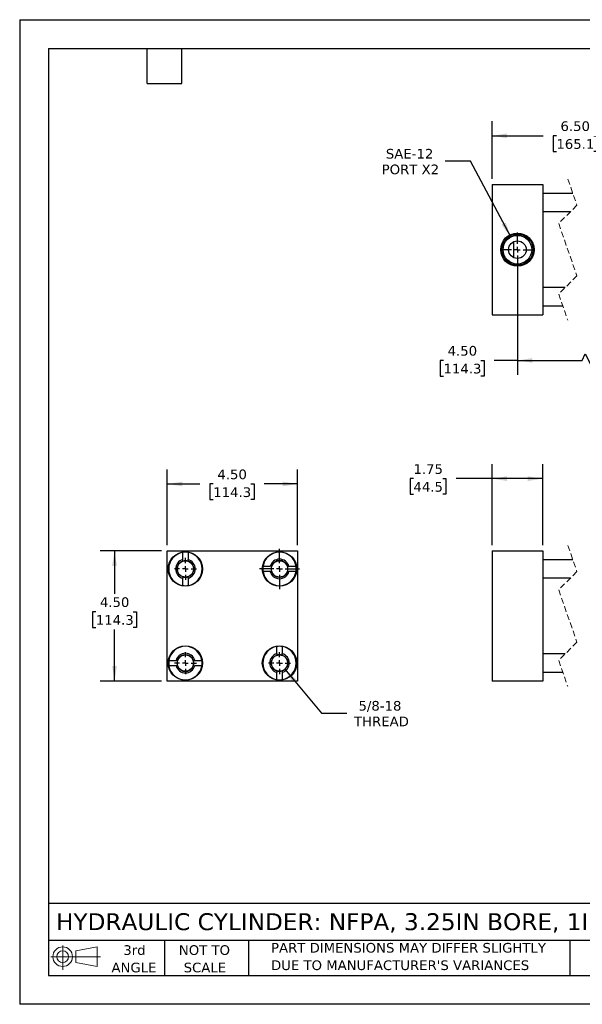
# Model space of a CAD drawing. Header units: inches. Extents: x 0 to 44, y 0 to 34.
# Tile 1 of 3: x 0 to 19.4, y 0 to 34. Entities that reach past the tile are written whole.
import ezdxf

# ---------------------------------------------------------------- set-up
doc = ezdxf.new("R2010")
doc.units = ezdxf.units.IN
doc.header["$LTSCALE"] = 4
doc.header["$MEASUREMENT"] = 0
for name, pattern in [('SLD-Center', [0.75, 0.6, -0.05, 0.05, -0.05]), ('SLD-Dashed', [0.075, 0.05, -0.025]), ('SLD-Solid', [0])]:
    doc.linetypes.add(name, pattern=pattern)
doc.layers.add('CENTER', color=40, linetype='SLD-Center')
doc.layers.add('SLD-DEFPOINTS', color=7, linetype='Continuous')
doc.layers.add('DIMENSIONS', color=140, linetype='SLD-Solid', lineweight=25)
doc.layers.add('TEXT', color=140, linetype='SLD-Solid', lineweight=25)
doc.styles.add('SLDTEXTSTYLE0', font='VERDANA.TTF')
doc.dimstyles.new('SLDDIMSTYLE0', dxfattribs={"dimtxt": 0.339844, "dimasz": 0.52, "dimexe": 0, "dimexo": 0.0625, "dimgap": 0.084961, "dimtad": 0, "dimtih": 1, "dimtoh": 1, "dimrnd": 1e-09, "dimzin": 12, "dimdsep": 46, "dimtxsty": 'SLDTEXTSTYLE0', "dimsah": 1, "dimcen": 0.09, "dimadec": 0, "dimazin": 3, "dimtfac": 1, "dimtofl": 0, "dimtmove": 0, "dimatfit": 3, "dimfxl": 0, "dimfrac": 2, "dimtolj": 1, "dimtzin": 12, "dimarcsym": 0})
doc.dimstyles.new('SLDDIMSTYLE3', dxfattribs={"dimtxt": 0.339844, "dimasz": 0.52, "dimexe": 0, "dimexo": 0.0625, "dimgap": 0.084961, "dimtad": 0, "dimtih": 1, "dimtoh": 1, "dimrnd": 1e-09, "dimzin": 12, "dimdsep": 46, "dimtxsty": 'SLDTEXTSTYLE0', "dimsah": 1, "dimcen": 0, "dimadec": 0, "dimazin": 3, "dimtfac": 1, "dimtofl": 0, "dimtmove": 0, "dimatfit": 3, "dimfxl": 0, "dimfrac": 2, "dimtolj": 1, "dimtzin": 12, "dimarcsym": 0})
doc.dimstyles.new('SLDDIMSTYLE4', dxfattribs={"dimtxt": 0.339844, "dimasz": 0.52, "dimexe": 0, "dimexo": 0.0625, "dimgap": 0.084961, "dimtad": 0, "dimtih": 1, "dimtoh": 1, "dimrnd": 1e-09, "dimzin": 4, "dimdsep": 46, "dimtxsty": 'SLDTEXTSTYLE0', "dimsah": 1, "dimcen": 0.09, "dimadec": 0, "dimazin": 1, "dimtfac": 1, "dimtofl": 0, "dimtmove": 0, "dimatfit": 3, "dimfxl": 0, "dimfrac": 2, "dimtolj": 1, "dimtzin": 12, "dimarcsym": 0})

# ---------------------------------------------------------------- blocks, each defined once
blk = doc.blocks.new('Block11')
at = {"color": 7, "linetype": 'SLD-Solid', "lineweight": 18}
for p, q in [((0.408, 0.836), (0.408, 0)), ((0.863, 0.656), (1.602, 0.792)), ((1.602, 0.792), (1.602, 0.115)), ((0, 0.454), (1.712, 0.454)), ((0.863, 0.251), (0.863, 0.656)), ((0.863, 0.251), (1.602, 0.115))]:
    blk.add_line(p, q, dxfattribs=at)
for radius in [0.339, 0.202]:
    blk.add_circle((0.408, 0.454), radius, dxfattribs=at)
blk = doc.blocks.new('Block12')
at = {"layer": 'SLD-DEFPOINTS'}
blk.add_blockref('Block11', (0, 0), dxfattribs=at)
blk = doc.blocks.new('SW_NOTE_0_3')
at = {"layer": 'TEXT', "color": 0, "char_height": 0.33333, "attachment_point": 1, "style": 'SLDTEXTSTYLE0'}
for s, insert in [('PART DIMENSIONS MAY DIFFER SLIGHTLY ', (0, 0.423)), ("DUE TO MANUFACTURER'S VARIANCES", (0, -0.179))]:
    blk.add_mtext(s, dxfattribs=dict(at, insert=insert))
blk = doc.blocks.new('SW_NOTE_0_4')
at = {"layer": 'TEXT', "color": 0, "char_height": 0.3333, "attachment_point": 2, "style": 'SLDTEXTSTYLE0'}
for s, insert in [('NOT TO', (0.828, 0.423)), ('SCALE', (0.843, -0.179))]:
    blk.add_mtext(s, dxfattribs=dict(at, insert=insert))
blk = doc.blocks.new('SW_NOTE_0_5')
at = {"layer": 'TEXT', "color": 0, "char_height": 0.3333, "attachment_point": 2, "style": 'SLDTEXTSTYLE0'}
for s, insert in [('3rd', (0.365, 0.423)), ('ANGLE', (0.349, -0.179))]:
    blk.add_mtext(s, dxfattribs=dict(at, insert=insert))
blk = doc.blocks.new('_D')
at = {"layer": 'DIMENSIONS'}
for p, q in [((16.313, 15.859), (16.313, 18.652)), ((18.063, 15.859), (18.063, 18.652)), ((13.598, 18.152), (13.484, 18.152)), ((13.484, 18.152), (13.484, 17.612)), ((14.608, 18.152), (14.722, 18.152)), ((14.722, 18.152), (14.722, 17.612)), ((16.313, 18.152), (15.069, 18.152)), ((18.063, 18.152), (16.313, 18.152)), ((13.484, 17.612), (13.598, 17.612)), ((14.722, 17.612), (14.608, 17.612))]:
    blk.add_line(p, q, dxfattribs=at)
for points in [[(16.313, 18.152), (16.833, 18.072), (16.833, 18.232)], [(18.063, 18.152), (17.543, 18.232), (17.543, 18.072)]]:
    blk.add_solid(points, dxfattribs=at)
at = {"layer": 'DIMENSIONS', "char_height": 0.3333, "attachment_point": 1, "style": 'SLDTEXTSTYLE0'}
for s, insert in [('1.75', (13.598, 18.651)), ('44.5', (13.598, 18.035))]:
    blk.add_mtext(s, dxfattribs=dict(at, insert=insert))
blk = doc.blocks.new('_D_8')
at = {"layer": 'DIMENSIONS'}
for p, q in [((9.153, 11.568), (10.42, 10.052)), ((10.42, 10.052), (11.295, 10.052))]:
    blk.add_line(p, q, dxfattribs=at)
blk.add_solid([(9.153, 11.568), (9.425, 11.118), (9.548, 11.221)], dxfattribs=at)
at = {"layer": 'DIMENSIONS', "char_height": 0.3333, "attachment_point": 1, "style": 'SLDTEXTSTYLE0'}
for s, insert in [('5/8-18', (11.7, 10.475)), ('THREAD', (11.545, 9.935))]:
    blk.add_mtext(s, dxfattribs=dict(at, insert=insert))
blk = doc.blocks.new('_D_9')
at = {"layer": 'DIMENSIONS'}
for p, q in [((5.098, 15.859), (5.098, 18.468)), ((9.598, 15.859), (9.598, 18.468)), ((5.098, 17.968), (6.226, 17.968)), ((6.686, 17.968), (6.572, 17.968)), ((6.572, 17.968), (6.572, 17.428)), ((7.979, 17.968), (8.093, 17.968)), ((8.093, 17.968), (8.093, 17.428)), ((9.598, 17.968), (8.439, 17.968)), ((6.572, 17.428), (6.686, 17.428)), ((8.093, 17.428), (7.979, 17.428))]:
    blk.add_line(p, q, dxfattribs=at)
for points in [[(5.098, 17.968), (5.618, 17.888), (5.618, 18.048)], [(9.598, 17.968), (9.078, 18.048), (9.078, 17.888)]]:
    blk.add_solid(points, dxfattribs=at)
at = {"layer": 'DIMENSIONS', "char_height": 0.3333, "attachment_point": 1, "style": 'SLDTEXTSTYLE0'}
for s, insert in [('4.50', (6.828, 18.467)), ('114.3', (6.686, 17.851))]:
    blk.add_mtext(s, dxfattribs=dict(at, insert=insert))
blk = doc.blocks.new('_D_10')
at = {"layer": 'DIMENSIONS'}
for p, q in [((4.898, 15.659), (2.775, 15.659)), ((3.275, 15.659), (3.275, 14.172)), ((2.629, 13.556), (2.515, 13.556)), ((2.515, 13.556), (2.515, 13.016)), ((3.922, 13.556), (4.036, 13.556)), ((4.036, 13.556), (4.036, 13.016)), ((2.515, 13.016), (2.629, 13.016)), ((3.275, 11.159), (3.275, 12.94)), ((4.036, 13.016), (3.922, 13.016)), ((4.898, 11.159), (2.775, 11.159))]:
    blk.add_line(p, q, dxfattribs=at)
for points in [[(3.275, 15.659), (3.195, 15.139), (3.355, 15.139)], [(3.275, 11.159), (3.355, 11.679), (3.195, 11.679)]]:
    blk.add_solid(points, dxfattribs=at)
at = {"layer": 'DIMENSIONS', "char_height": 0.3333, "attachment_point": 1, "style": 'SLDTEXTSTYLE0'}
for s, insert in [('4.50', (2.77, 14.055)), ('114.3', (2.629, 13.439))]:
    blk.add_mtext(s, dxfattribs=dict(at, insert=insert))
blk = doc.blocks.new('SW_CENTERMARKSYMBOL_0')
at = {"layer": 'CENTER', "color": 0}
for p, q in [((0, 0.2), (0, 0.38125)), ((-0.2, 0), (-0.38125, 0)), ((0, 0), (-0.1, 0)), ((0, 0), (0, 0.1)), ((0, 0), (0, -0.1)), ((0, 0), (0.1, 0)), ((0.2, 0), (0.38125, 0)), ((0, -0.2), (0, -0.38125))]:
    blk.add_line(p, q, dxfattribs=at)
blk = doc.blocks.new('SW_CENTERMARKSYMBOL_1')
at = {"layer": 'CENTER', "color": 0}
for p, q in [((0, 0.2), (0, 0.38125)), ((-0.2, 0), (-0.38125, 0)), ((0, 0), (-0.1, 0)), ((0, 0), (0, 0.1)), ((0, 0), (0, -0.1)), ((0, 0), (0.1, 0)), ((0.2, 0), (0.38125, 0)), ((0, -0.2), (0, -0.38125))]:
    blk.add_line(p, q, dxfattribs=at)
blk = doc.blocks.new('SW_CENTERMARKSYMBOL_2')
at = {"layer": 'CENTER', "color": 0}
for p, q in [((0, 0.2), (0, 0.38125)), ((-0.2, 0), (-0.38125, 0)), ((0, 0), (-0.1, 0)), ((0, 0), (0, 0.1)), ((0, 0), (0, -0.1)), ((0, 0), (0.1, 0)), ((0.2, 0), (0.38125, 0)), ((0, -0.2), (0, -0.38125))]:
    blk.add_line(p, q, dxfattribs=at)
blk = doc.blocks.new('SW_CENTERMARKSYMBOL_3')
at = {"layer": 'CENTER', "color": 0}
for p, q in [((0, 0.2), (0, 0.69375)), ((-0.2, 0), (-0.69375, 0)), ((0, 0), (-0.1, 0)), ((0, 0), (0, 0.1)), ((0, 0), (0, -0.1)), ((0, 0), (0.1, 0)), ((0.2, 0), (0.69375, 0)), ((0, -0.2), (0, -0.69375))]:
    blk.add_line(p, q, dxfattribs=at)
blk = doc.blocks.new('_D_11')
at = {"layer": 'DIMENSIONS'}
for p, q in [((15.57, 29.114), (14.695, 29.114)), ((16.956, 26.497), (15.57, 29.114))]:
    blk.add_line(p, q, dxfattribs=at)
blk.add_solid([(16.956, 26.497), (16.784, 26.994), (16.642, 26.919)], dxfattribs=at)
at = {"layer": 'DIMENSIONS', "char_height": 0.3333, "attachment_point": 1, "style": 'SLDTEXTSTYLE0'}
for s, insert in [('SAE-12', (12.645, 29.538)), ('PORT X2', (12.501, 28.998))]:
    blk.add_mtext(s, dxfattribs=dict(at, insert=insert))
blk = doc.blocks.new('_D_12')
at = {"layer": 'DIMENSIONS'}
for p, q in [((17.188, 25.859), (17.188, 21.734)), ((21.562, 25.264), (21.562, 21.734)), ((19.421, 22.234), (19.532, 22.457)), ((19.532, 22.457), (19.754, 22.012)), ((14.636, 22.234), (14.522, 22.234)), ((14.522, 22.234), (14.522, 21.694)), ((15.929, 22.234), (16.043, 22.234)), ((16.043, 22.234), (16.043, 21.694)), ((17.188, 22.234), (16.39, 22.234)), ((17.188, 22.234), (19.421, 22.234)), ((19.754, 22.012), (19.865, 22.234)), ((19.865, 22.234), (21.562, 22.234)), ((14.522, 21.694), (14.636, 21.694)), ((16.043, 21.694), (15.929, 21.694))]:
    blk.add_line(p, q, dxfattribs=at)
for points in [[(17.188, 22.234), (17.708, 22.154), (17.708, 22.314)], [(21.562, 22.234), (21.042, 22.314), (21.042, 22.154)]]:
    blk.add_solid(points, dxfattribs=at)
at = {"layer": 'DIMENSIONS', "char_height": 0.3333, "attachment_point": 1, "style": 'SLDTEXTSTYLE0'}
for s, insert in [('4.50', (14.778, 22.734)), ('114.3', (14.636, 22.118))]:
    blk.add_mtext(s, dxfattribs=dict(at, insert=insert))
blk = doc.blocks.new('_D_15')
at = {"layer": 'DIMENSIONS'}
for p, q in [((16.313, 28.509), (16.313, 30.491)), ((22.687, 28.509), (22.687, 30.491)), ((16.313, 29.991), (18.074, 29.991)), ((18.535, 29.991), (18.421, 29.991)), ((18.421, 29.991), (18.421, 29.451)), ((19.827, 29.991), (19.942, 29.991)), ((19.942, 29.991), (19.942, 29.451)), ((20.712, 29.991), (20.288, 29.991)), ((20.823, 30.214), (20.712, 29.991)), ((21.045, 29.769), (20.823, 30.214)), ((21.156, 29.991), (21.045, 29.769)), ((22.687, 29.991), (21.156, 29.991)), ((18.421, 29.451), (18.535, 29.451)), ((19.942, 29.451), (19.827, 29.451))]:
    blk.add_line(p, q, dxfattribs=at)
for points in [[(16.313, 29.991), (16.833, 29.911), (16.833, 30.071)], [(22.687, 29.991), (22.167, 30.071), (22.167, 29.911)]]:
    blk.add_solid(points, dxfattribs=at)
at = {"layer": 'DIMENSIONS', "char_height": 0.3333, "attachment_point": 1, "style": 'SLDTEXTSTYLE0'}
for s, insert in [('6.50', (18.676, 30.491)), ('165.1', (18.535, 29.875))]:
    blk.add_mtext(s, dxfattribs=dict(at, insert=insert))
blk = doc.blocks.new('SW_CENTERMARKSYMBOL_4')
at = {"layer": 'CENTER', "color": 0}
for p, q in [((0, 0.2), (0, 0.595)), ((-0.2, 0), (-0.595, 0)), ((0, 0), (-0.1, 0)), ((0, 0), (0, 0.1)), ((0, 0), (0, -0.1)), ((0, 0), (0.1, 0)), ((0.2, 0), (0.595, 0)), ((0, -0.2), (0, -0.595))]:
    blk.add_line(p, q, dxfattribs=at)

msp = doc.modelspace()

# ---------------------------------------------------------------- linework, layer by layer
at = {"color": 7, "linetype": 'SLD-Solid'}
for p, q in [((0, 34), (0, 0)), ((0, 34), (44, 34)), ((44, 0), (0, 0))]:
    msp.add_line(p, q, dxfattribs=at)
for p, q in [((16.313, 28.309), (16.313, 23.809)), ((16.313, 28.309), (18.063, 28.309)), ((18.063, 28.309), (18.063, 23.809)), ((19.103, 27.997), (18.063, 27.997)), ((18.063, 27.372), (19.023, 27.372)), ((17.063, 25.781), (17.063, 26.337)), ((18.835, 24.747), (18.063, 24.747)), ((16.313, 23.809), (18.063, 23.809)), ((18.063, 24.122), (18.755, 24.122)), ((5.098, 11.159), (5.098, 15.659)), ((5.098, 15.659), (9.598, 15.659)), ((9.598, 15.659), (9.598, 11.159)), ((16.313, 15.659), (16.313, 11.159)), ((16.313, 15.659), (18.063, 15.659)), ((18.063, 15.659), (18.063, 11.159)), ((5.629, 15.359), (5.629, 15.605)), ((5.817, 15.605), (5.817, 15.359)), ((19.103, 15.347), (18.063, 15.347)), ((8.403, 15.128), (8.649, 15.128)), ((9.297, 15.128), (9.544, 15.128)), ((5.629, 14.464), (5.629, 14.71)), ((5.817, 14.71), (5.817, 14.464)), ((8.649, 14.941), (8.403, 14.941)), ((9.544, 14.941), (9.297, 14.941)), ((18.063, 14.722), (19.023, 14.722)), ((8.879, 12.109), (8.879, 12.355)), ((9.067, 12.355), (9.067, 12.109)), ((18.835, 12.097), (18.063, 12.097)), ((5.153, 11.878), (5.399, 11.878)), ((5.399, 11.691), (5.153, 11.691)), ((6.047, 11.878), (6.294, 11.878)), ((6.294, 11.691), (6.047, 11.691)), ((8.879, 11.214), (8.879, 11.46)), ((9.067, 11.46), (9.067, 11.214)), ((18.063, 11.472), (18.755, 11.472)), ((9.598, 11.159), (5.098, 11.159)), ((18.063, 11.159), (16.313, 11.159))]:
    msp.add_line(p, q)
at = {"color": 7, "linetype": 'SLD-Dashed', "lineweight": 18}
for p, q in [((18.929, 28.497), (19.244, 27.593)), ((19.244, 27.593), (18.614, 26.963)), ((18.614, 26.963), (19.244, 25.155)), ((19.244, 25.155), (18.614, 24.526)), ((18.614, 24.526), (18.929, 23.622)), ((18.929, 15.847), (19.244, 14.943)), ((19.244, 14.943), (18.614, 14.313)), ((18.614, 14.313), (19.244, 12.506)), ((19.244, 12.506), (18.614, 11.876)), ((18.614, 11.876), (18.929, 10.972))]:
    msp.add_line(p, q, dxfattribs=at)
for centre, radius in [((17.188, 26.059), 0.574), ((17.188, 26.059), 0.539), ((17.188, 26.059), 0.495), ((17.188, 26.059), 0.305), ((5.723, 15.034), 0.594), ((5.723, 15.034), 0.281), ((8.973, 15.034), 0.594), ((8.973, 15.034), 0.281), ((5.723, 11.784), 0.594), ((8.973, 11.784), 0.594), ((5.723, 11.784), 0.281), ((8.973, 11.784), 0.281)]:
    msp.add_circle(centre, radius)
for centre, radius, start, end in [((5.723, 15.034), 0.578, 99.3324, 260.6676), ((5.723, 15.034), 0.338, 106.1276, 253.8724), ((5.723, 15.034), 0.289, 108.9255, 251.0745), ((5.723, 15.034), 0.578, 80.6676, 99.3324), ((5.723, 15.034), 0.289, 71.0745, 108.9255), ((5.723, 15.034), 0.578, 279.3324, 80.6676), ((5.723, 15.034), 0.338, 286.1276, 73.8724), ((5.723, 15.034), 0.289, 288.9255, 71.0745), ((8.973, 15.034), 0.578, 9.3324, 170.6676), ((8.973, 15.034), 0.338, 16.1276, 163.8724), ((8.973, 15.034), 0.289, 18.9255, 161.0745), ((8.973, 15.034), 0.578, 170.6676, 189.3324), ((8.973, 15.034), 0.289, 161.0745, 198.9255), ((8.973, 15.034), 0.289, 341.0745, 18.9255), ((8.973, 15.034), 0.578, 350.6676, 9.3324), ((5.723, 15.034), 0.289, 251.0745, 288.9255), ((8.973, 15.034), 0.578, 189.3324, 350.6676), ((8.973, 15.034), 0.338, 196.1276, 343.8724), ((8.973, 15.034), 0.289, 198.9255, 341.0745), ((5.723, 15.034), 0.578, 260.6676, 279.3324), ((5.723, 11.784), 0.578, 9.3324, 170.6676), ((8.973, 11.784), 0.578, 99.3324, 260.6676), ((8.973, 11.784), 0.578, 80.6676, 99.3324), ((8.973, 11.784), 0.578, 279.3324, 80.6676), ((5.723, 11.784), 0.338, 16.1276, 163.8724), ((5.723, 11.784), 0.289, 18.9255, 161.0745), ((8.973, 11.784), 0.338, 106.1276, 253.8724), ((8.973, 11.784), 0.289, 108.9255, 251.0745), ((8.973, 11.784), 0.289, 71.0745, 108.9255), ((8.973, 11.784), 0.338, 286.1276, 73.8724), ((8.973, 11.784), 0.289, 288.9255, 71.0745), ((5.723, 11.784), 0.578, 170.6676, 189.3324), ((5.723, 11.784), 0.578, 189.3324, 350.6676), ((5.723, 11.784), 0.338, 196.1276, 343.8724), ((5.723, 11.784), 0.289, 161.0745, 198.9255), ((5.723, 11.784), 0.289, 198.9255, 341.0745), ((5.723, 11.784), 0.289, 341.0745, 18.9255), ((5.723, 11.784), 0.578, 350.6676, 9.3324), ((8.973, 11.784), 0.289, 251.0745, 288.9255), ((8.973, 11.784), 0.578, 260.6676, 279.3324)]:
    msp.add_arc(centre, radius, start, end)
for points in [[(5.629, 15.308), (5.629, 15.325), (5.629, 15.342), (5.629, 15.359)], [(5.817, 15.308), (5.817, 15.325), (5.817, 15.342), (5.817, 15.359)], [(8.7, 15.128), (8.683, 15.128), (8.666, 15.128), (8.649, 15.128)], [(9.247, 15.128), (9.264, 15.128), (9.28, 15.128), (9.297, 15.128)], [(5.629, 14.761), (5.629, 14.744), (5.629, 14.727), (5.629, 14.71)], [(5.817, 14.71), (5.817, 14.727), (5.817, 14.744), (5.817, 14.761)], [(8.649, 14.941), (8.666, 14.941), (8.683, 14.941), (8.7, 14.941)], [(9.247, 14.941), (9.264, 14.941), (9.28, 14.941), (9.297, 14.941)], [(8.879, 12.109), (8.879, 12.092), (8.879, 12.075), (8.879, 12.058)], [(9.067, 12.058), (9.067, 12.075), (9.067, 12.092), (9.067, 12.109)], [(5.45, 11.878), (5.433, 11.878), (5.416, 11.878), (5.399, 11.878)], [(5.45, 11.691), (5.433, 11.691), (5.416, 11.691), (5.399, 11.691)], [(6.047, 11.878), (6.03, 11.878), (6.014, 11.878), (5.997, 11.878)], [(5.997, 11.691), (6.014, 11.691), (6.03, 11.691), (6.047, 11.691)], [(8.879, 11.511), (8.879, 11.494), (8.879, 11.477), (8.879, 11.46)], [(9.067, 11.511), (9.067, 11.494), (9.067, 11.477), (9.067, 11.46)]]:
    msp.add_open_spline(points, degree=3)
at = {"layer": 'TEXT'}
for p, q in [((1, 33), (43, 33)), ((1, 33), (1, 1)), ((4.4, 31.8), (4.4, 33)), ((5.6, 31.8), (5.6, 33)), ((4.4, 31.8), (5.6, 31.8)), ((43, 3.484), (1, 3.484)), ((43, 2.2), (1, 2.2)), ((5, 2.2), (5, 1)), ((7.907, 2.2), (7.907, 1)), ((18.999, 2.2), (18.999, 1)), ((1, 1), (43, 1))]:
    msp.add_line(p, q, dxfattribs=at)

# ---------------------------------------------------------------- block references
at = {"layer": 'CENTER'}
for name, p in [('SW_CENTERMARKSYMBOL_4', (17.188, 26.059)), ('SW_CENTERMARKSYMBOL_3', (8.973, 15.034)), ('SW_CENTERMARKSYMBOL_0', (5.723, 15.034)), ('SW_CENTERMARKSYMBOL_1', (5.723, 11.784)), ('SW_CENTERMARKSYMBOL_2', (8.973, 11.784))]:
    msp.add_blockref(name, p, dxfattribs=at)
at = {"layer": 'SLD-DEFPOINTS'}
msp.add_blockref('Block12', (1.077, 1.19), dxfattribs=at)
at = {"layer": 'TEXT'}
for name, p in [('SW_NOTE_0_5', (3.598, 1.617)), ('SW_NOTE_0_4', (5.552, 1.617)), ('SW_NOTE_0_3', (8.68, 1.696))]:
    msp.add_blockref(name, p, dxfattribs=at)

# ---------------------------------------------------------------- texts
at = {"layer": 'TEXT', "insert": (1.254, 3.145), "char_height": 0.58333, "attachment_point": 1, "style": 'SLDTEXTSTYLE0'}
msp.add_mtext('HYDRAULIC CYLINDER: NFPA, 3.25IN BORE, 1IN STROKE', dxfattribs=at)

# ---------------------------------------------------------------- dimensions: what is measured, and where the dimension line sits
at = {"layer": 'DIMENSIONS'}
for base, p1, p2, text, picture, middle in [((16.313, 29.991), (22.687, 28.309), (16.313, 28.309), '6.50', '_D_15', (19.181, 29.991)), ((21.562, 22.234), (17.188, 26.059), (21.562, 25.464), '4.50', '_D_12', (15.283, 22.234))]:
    dim = msp.add_linear_dim(base=base, p1=p1, p2=p2, text=text, dimstyle='SLDDIMSTYLE4', dxfattribs=at)
    dim.commit()
    dim.dimension.update_dxf_attribs({"geometry": picture, "text_midpoint": middle, "dimtype": 160})
for p1, p2, text, picture, middle in [((17.42, 25.622), (16.956, 26.497), 'SAE-12\\PPORT X2', '_D_11', (13.473, 29.114)), ((8.793, 12), (9.153, 11.568), '5/8-18\\PTHREAD', '_D_8', (12.467, 10.052))]:
    dim = msp.add_diameter_dim_2p(p1=p1, p2=p2, text=text, dimstyle='SLDDIMSTYLE3', override={"dimpost": '<>'}, dxfattribs=at)
    dim.commit()
    dim.dimension.update_dxf_attribs({"geometry": picture, "text_midpoint": middle, "dimtype": 163})
for base, p1, p2, dimstyle, picture, middle in [((9.598, 17.968), (5.098, 15.659), (9.598, 15.659), 'SLDDIMSTYLE4', '_D_9', (7.333, 17.968)), ((18.063, 18.152), (16.313, 15.659), (18.063, 15.659), 'SLDDIMSTYLE0', '_D', (14.103, 18.152))]:
    dim = msp.add_linear_dim(base=base, p1=p1, p2=p2, dimstyle=dimstyle, dxfattribs=at)
    dim.commit()
    dim.dimension.update_dxf_attribs({"geometry": picture, "text_midpoint": middle, "dimtype": 160})
dim = msp.add_linear_dim(base=(3.275, 15.659), p1=(5.098, 11.159), p2=(5.098, 15.659), angle=90, dimstyle='SLDDIMSTYLE4', dxfattribs=at)
dim.commit()
dim.dimension.update_dxf_attribs({"geometry": '_D_10', "text_midpoint": (3.275, 13.556), "dimtype": 160})

doc.saveas('drawing.dxf')
